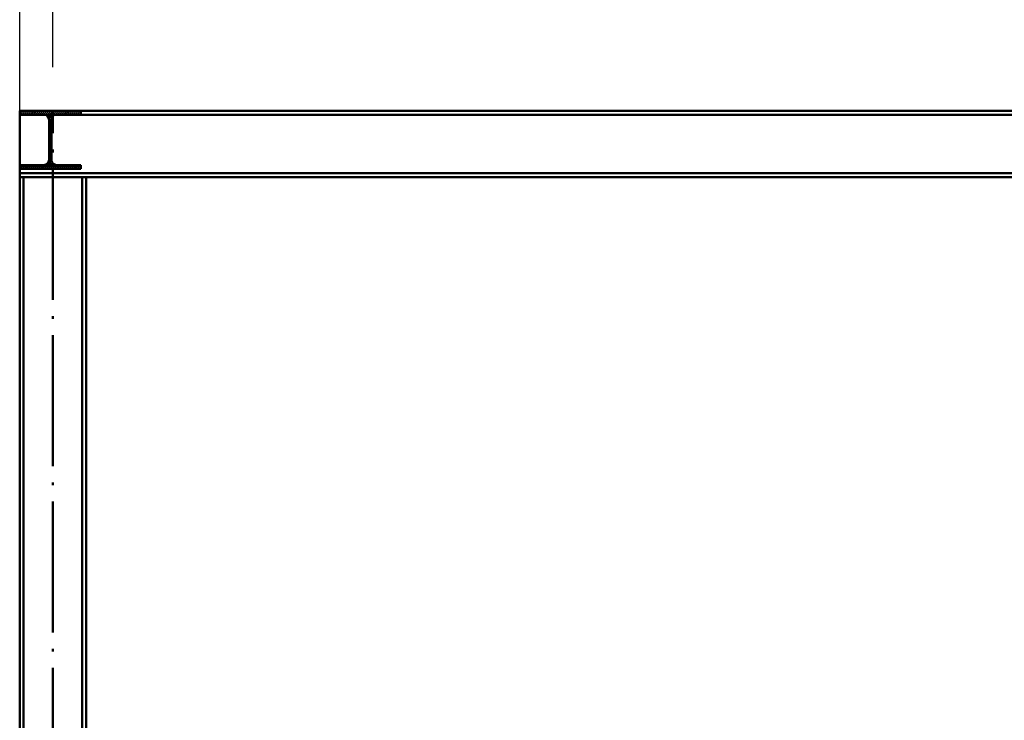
# Paper-space layout 'Layout1' of a CAD drawing. Extents: x -2 to 1083, y -36 to 422.
# Tile 35 of 93: x 403 to 448, y 318 to 350. Entities that reach past the tile are written whole.
import ezdxf

# ---------------------------------------------------------------- set-up
doc = ezdxf.new("R2010")
doc.units = 0
doc.linetypes.add('ACAD_ISO02W100', pattern=[15, 12, -3])
doc.linetypes.add('ACAD_ISO04W100', pattern=[30.5, 24, -3, 0.5, -3])
doc.layers.get('0').update_dxf_attribs({"linetype": 'CONTINUOUS'})
doc.layers.get('DEFPOINTS').update_dxf_attribs({"color": 132, "linetype": 'CONTINUOUS'})
for name, color, linetype, lineweight in [('SS_2.ET-HALA_TaO-KCE_VELINU-NADSTAVBA', 72, 'CONTINUOUS', 50), ('SS_KOTY', 3, 'CONTINUOUS', 25), ('SS_SRAFY', 8, 'CONTINUOUS', 18)]:
    doc.layers.add(name, color=color, linetype=linetype, lineweight=lineweight)
doc.styles.add('ROMANS', font='romans.shx', dxfattribs={"width": 0.8})
doc.dimstyles.new('A-1_(2.5)_50AS', dxfattribs={"dimtxt": 2.5, "dimasz": 2, "dimexe": 1, "dimexo": 2, "dimgap": 0, "dimtad": 0, "dimdec": 1, "dimlfac": 50, "dimrnd": 1, "dimtxsty": 'ROMANS', "dimblk1": 'OBLIQUE', "dimblk2": 'OBLIQUE', "dimsah": 1, "dimcen": 2, "dimclrd": 256, "dimclre": 256, "dimclrt": 256, "dimadec": 1, "dimazin": 2, "dimtfac": 0.714286, "dimtdec": 1, "dimtmove": 0, "dimatfit": 3, "dimldrblk": 'OPEN', "dimfxl": 1, "dimtvp": 1.142857, "dimtfill": 1, "dimtolj": 1, "dimlwd": -1, "dimlwe": -1, "dimarcsym": 0})

# ---------------------------------------------------------------- blocks, each defined once
blk = doc.blocks.new('_Oblique')
at = {"color": 0, "linetype": 'ByBlock', "lineweight": -2}
blk.add_line((-0.5, -0.5), (0.5, 0.5), dxfattribs=at)
blk = doc.blocks.new('*D17')
at = {"layer": 'DEFPOINTS', "color": 0, "transparency": 16777216}
for p in [(387.028, 345.75), (402.76, 345.75, 17451.84), (402.76, 293.75, 17491.64)]:
    blk.add_point(p, dxfattribs=at)
at = {"layer": 'SS_KOTY', "transparency": 16777216}
for p, q in [((400.76, 345.75), (386.028, 345.75)), ((387.028, 293.75), (387.028, 345.75)), ((400.76, 293.75), (386.028, 293.75))]:
    blk.add_line(p, q, dxfattribs=at)
at = {"layer": 'SS_KOTY', "transparency": 16777216, "xscale": 2, "yscale": 2, "zscale": 2}
for p, rotation in [((387.028, 345.75), 90), ((387.028, 293.75), 270)]:
    blk.add_blockref('_Oblique', p, dxfattribs=dict(at, rotation=rotation))
at = {"layer": 'SS_KOTY', "transparency": 16777216, "insert": (384.171, 319.75), "char_height": 2.5, "attachment_point": 5, "rotation": 90, "style": 'ROMANS', "bg_fill": 3, "box_fill_scale": 1.1, "bg_fill_color": 256, "bg_fill_true_color": 13158600, "bg_fill_transparency": 0}
blk.add_mtext('\\A1;2600', dxfattribs=at)
blk = doc.blocks.new('_OPEN')
at = {"color": 0, "linetype": 'ByBlock'}
for p, q in [((-1, 0.167), (0, 0)), ((0, 0), (-1, -0.167)), ((0, 0), (-1, 0))]:
    blk.add_line(p, q, dxfattribs=at)
blk = doc.blocks.new('*D21')
at = {"layer": 'DEFPOINTS', "color": 0, "transparency": 16777216}
for p in [(404.28, 352.729), (404.28, 345.75, 17451.84), (522.76, 345.75, 17451.84)]:
    blk.add_point(p, dxfattribs=at)
at = {"layer": 'SS_KOTY', "transparency": 16777216}
for p, q in [((404.28, 347.75), (404.28, 353.729)), ((522.76, 347.75), (522.76, 353.729)), ((522.76, 352.729), (404.28, 352.729))]:
    blk.add_line(p, q, dxfattribs=at)
at = {"layer": 'SS_KOTY', "transparency": 16777216, "xscale": 2, "yscale": 2, "zscale": 2, "rotation": 180}
blk.add_blockref('_Oblique', (404.28, 352.729), dxfattribs=at)
at = {"layer": 'SS_KOTY', "transparency": 16777216, "xscale": 2, "yscale": 2, "zscale": 2}
blk.add_blockref('_Oblique', (522.76, 352.729), dxfattribs=at)
at = {"layer": 'SS_KOTY', "transparency": 16777216, "insert": (463.52, 355.586), "char_height": 2.5, "attachment_point": 5, "style": 'ROMANS', "bg_fill": 3, "box_fill_scale": 1.1, "bg_fill_color": 256, "bg_fill_true_color": 13158600, "bg_fill_transparency": 0}
blk.add_mtext('\\A1;5924', dxfattribs=at)
blk = doc.blocks.new('*D22')
at = {"layer": 'DEFPOINTS', "color": 0, "transparency": 16777216}
for p in [(402.76, 352.729), (404.28, 345.75, 17451.84), (402.76, 291.35, 17448.2)]:
    blk.add_point(p, dxfattribs=at)
at = {"layer": 'SS_KOTY', "transparency": 16777216}
for p, q in [((402.76, 293.35), (402.76, 353.729)), ((404.28, 347.75), (404.28, 353.729)), ((402.76, 352.729), (397.522, 352.729)), ((404.28, 352.729), (402.76, 352.729))]:
    blk.add_line(p, q, dxfattribs=at)
at = {"layer": 'SS_KOTY', "transparency": 16777216, "xscale": 2, "yscale": 2, "zscale": 2, "rotation": 180}
blk.add_blockref('_Oblique', (402.76, 352.729), dxfattribs=at)
at = {"layer": 'SS_KOTY', "transparency": 16777216, "xscale": 2, "yscale": 2, "zscale": 2}
blk.add_blockref('_Oblique', (404.28, 352.729), dxfattribs=at)
at = {"layer": 'SS_KOTY', "transparency": 16777216, "insert": (399.141, 355.586), "char_height": 2.5, "attachment_point": 5, "style": 'ROMANS', "bg_fill": 3, "box_fill_scale": 1.1, "bg_fill_color": 256, "bg_fill_true_color": 13158600, "bg_fill_transparency": 0}
blk.add_mtext('\\A1;76', dxfattribs=at)

psp = doc.layouts.get("Layout1")

# ---------------------------------------------------------------- linework, layer by layer
at = {"layer": 'SS_2.ET-HALA_TaO-KCE_VELINU-NADSTAVBA', "color": 1, "linetype": 'Continuous', "ltscale": 0.25}
for p, q in [((405.5603, 343.09), (405.5603, 343.26)), ((405.6203, 293.75), (405.6203, 342.71)), ((405.8003, 293.75), (405.8003, 342.71))]:
    psp.add_line(p, q, dxfattribs=at)

# ---------------------------------------------------------------- dimensions: what is measured, and where the dimension line sits
at = {"layer": 'SS_KOTY'}
dim = psp.add_linear_dim(base=(404.2803, 352.729), p1=(522.7603, 345.75, 17451.84), p2=(404.2803, 345.75, 17451.84), dimstyle='A-1_(2.5)_50AS', override={"dimtmove": 1}, dxfattribs=at)
dim.commit()
dim.dimension.update_dxf_attribs({"geometry": '*D21', "text_midpoint": (463.5203, 355.5861)})
dim = psp.add_linear_dim(base=(387.0278, 345.75), p1=(402.7603, 293.75, 17491.64), p2=(402.7603, 345.75, 17451.84), angle=90, dimstyle='A-1_(2.5)_50AS', override={"dimtmove": 1}, dxfattribs=at)
dim.commit()
dim.dimension.update_dxf_attribs({"geometry": '*D17', "text_midpoint": (384.1707, 319.75)})

# ---------------------------------------------------------------- next in the draw order: linework, layer by layer
at = {"layer": 'SS_2.ET-HALA_TaO-KCE_VELINU-NADSTAVBA', "color": 1, "linetype": 'Continuous', "ltscale": 0.25}
for p, q in [((405.5603, 345.58), (405.5603, 345.75)), ((405.5603, 345.75), (461.3603, 345.75))]:
    psp.add_line(p, q, dxfattribs=at)

# ---------------------------------------------------------------- next in the draw order: dimensions: what is measured, and where the dimension line sits
at = {"layer": 'SS_KOTY'}
dim = psp.add_linear_dim(base=(402.7603, 352.729), p1=(404.2803, 345.75, 17451.84), p2=(402.7603, 291.35, 17448.2), dimstyle='A-1_(2.5)_50AS', override={"dimtmove": 0}, dxfattribs=at)
dim.commit()
dim.dimension.update_dxf_attribs({"geometry": '*D22', "text_midpoint": (399.1413, 355.5861)})

# ---------------------------------------------------------------- next in the draw order: hatches: boundary and pattern name
at = {"layer": 'SS_SRAFY'}
h = psp.add_hatch(dxfattribs=at)
h.set_pattern_fill('ANSI31', color=5, scale=0.02, style=0)
h.set_pattern_definition([(45, (402.76033, 345.75002), (-0.0449013, 0.0449013), [])])
h.paths.add_polyline_path([(405.5603, 343.26), (404.4553, 343.26, -0.4142136), (404.2153, 343.5), (404.2153, 345.34, -0.4142136), (404.4553, 345.58), (405.5603, 345.58), (405.5603, 345.75), (402.7603, 345.75), (402.7603, 345.58), (403.8653, 345.58, -0.4142136), (404.1053, 345.34), (404.1053, 343.5, -0.4142136), (403.8653, 343.26), (402.7603, 343.26), (402.7603, 343.09), (405.5603, 343.09)], flags=0)

# ---------------------------------------------------------------- next in the draw order: linework, layer by layer
at = {"layer": 'SS_2.ET-HALA_TaO-KCE_VELINU-NADSTAVBA', "color": 1, "linetype": 'Continuous', "ltscale": 0.25}
for p, q in [((402.7603, 345.75), (405.5603, 345.75)), ((402.7603, 345.58), (402.7603, 345.75)), ((402.7603, 345.58), (403.8653, 345.58)), ((402.7603, 343.26), (402.7603, 345.58)), ((402.7603, 345.57), (403.8895, 345.57)), ((404.1053, 345.34), (404.1053, 343.5)), ((404.2153, 343.5), (404.2153, 345.34)), ((404.4312, 345.57), (462.4895, 345.57)), ((404.4553, 345.58), (405.5603, 345.58)), ((403.8653, 343.26), (402.7603, 343.26)), ((402.7603, 343.09), (402.7603, 343.26)), ((402.7603, 343.09), (405.5603, 343.09)), ((402.7603, 342.71), (402.7603, 343.09)), ((405.5603, 343.26), (404.4553, 343.26)), ((402.7603, 342.89), (522.7603, 342.89)), ((402.7603, 293.75), (402.7603, 342.71)), ((521.2403, 342.71), (402.7603, 342.71)), ((402.9403, 293.75), (402.9403, 342.71))]:
    psp.add_line(p, q, dxfattribs=at)
at = {"layer": 'SS_2.ET-HALA_TaO-KCE_VELINU-NADSTAVBA', "color": 7, "linetype": 'ACAD_ISO04W100', "ltscale": 0.25}
for p, q in [((522.7603, 345.75), (402.7603, 345.75)), ((404.2803, 291.35), (404.2803, 345.75))]:
    psp.add_line(p, q, dxfattribs=at)
at = {"layer": 'SS_2.ET-HALA_TaO-KCE_VELINU-NADSTAVBA', "color": 3, "linetype": 'ACAD_ISO02W100', "ltscale": 0.25}
for p, q in [((403.8895, 345.57), (404.4312, 345.57)), ((404.2153, 345.25), (404.1053, 345.25)), ((404.1053, 345.15), (404.2153, 345.15)), ((402.7603, 343.21), (405.5603, 343.21)), ((403.8653, 343.26), (403.9153, 343.2807)), ((403.9153, 343.2807), (403.986, 343.31)), ((404.3346, 343.31), (403.986, 343.31)), ((404.4053, 343.2807), (404.3346, 343.31)), ((404.4553, 343.26), (404.4053, 343.2807))]:
    psp.add_line(p, q, dxfattribs=at)
at = {"layer": 'SS_2.ET-HALA_TaO-KCE_VELINU-NADSTAVBA', "color": 1, "linetype": 'Continuous', "ltscale": 0.25, "extrusion": (0, 6.12323e-17, -1)}
for centre, start, end in [((-403.8653, 345.34), 90, 180), ((-403.8653, 343.5), 180, 270)]:
    psp.add_arc(centre, 0.24, start, end, dxfattribs=at)
at = {"layer": 'SS_2.ET-HALA_TaO-KCE_VELINU-NADSTAVBA', "color": 1, "linetype": 'Continuous', "ltscale": 0.25, "extrusion": (-3.03165e-13, 1.25636e-13, -1)}
psp.add_arc((-404.4553, 345.34), 0.24, 0, 90, dxfattribs=at)
at = {"layer": 'SS_2.ET-HALA_TaO-KCE_VELINU-NADSTAVBA', "color": 1, "linetype": 'Continuous', "ltscale": 0.25, "extrusion": (-3.03165e-13, -1.25514e-13, -1)}
psp.add_arc((-404.4553, 343.5), 0.24, 270, 360, dxfattribs=at)

doc.saveas('drawing.dxf')
